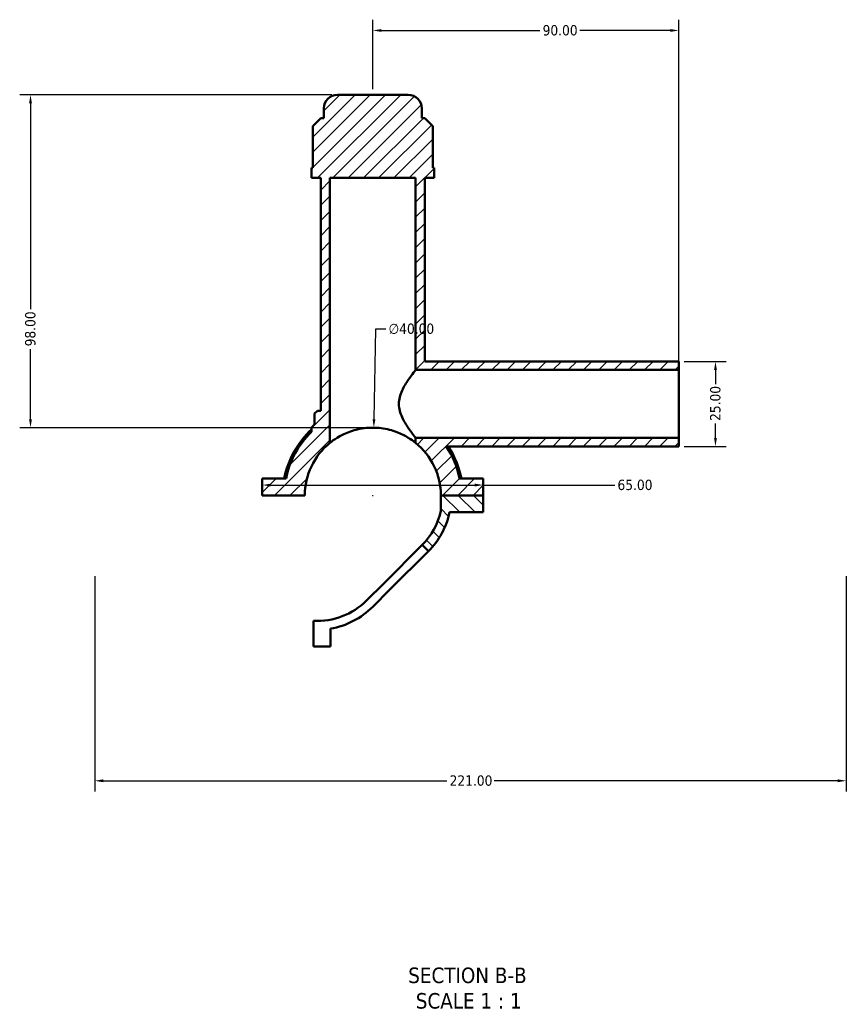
# Model space of a CAD drawing. Header units: millimetres. Extents: x 0 to 898, y -421 to 928.
# Tile 1 of 5: x 282 to 525, y -421 to -132. Entities that reach past the tile are written whole.
import ezdxf

# ---------------------------------------------------------------- set-up
doc = ezdxf.new("R2010")
doc.units = ezdxf.units.MM
for name, color, linetype, lineweight in [('Dimension (ANSI)', 7, 'Continuous', 25), ('Hatch (ANSI)', 7, 'Continuous', 18), ('Symbol (ANSI)', 7, 'Continuous', 25), ('Visible (ANSI)', 7, 'Continuous', 50)]:
    doc.layers.add(name, color=color, linetype=linetype, lineweight=lineweight)
doc.styles.add('Label Text (ANSI)', font='tahoma.ttf')
doc.styles.add('Note Text (ANSI)', font='tahoma.ttf')
doc.dimstyles.new('Default - mm (ANSI)', dxfattribs={"dimtxt": 3.048, "dimasz": 2.5, "dimexe": 3.175, "dimexo": 1.6002, "dimgap": 0.8, "dimtad": 0, "dimtoh": 1, "dimrnd": 1e-08, "dimzin": 4, "dimdsep": 46, "dimtxsty": 'Note Text (ANSI)', "dimcen": 0.09, "dimdle": 10, "dimclrd": 256, "dimclre": 256, "dimclrt": 256, "dimadec": 1, "dimazin": 1, "dimtfac": 1, "dimtofl": 0, "dimtmove": 0, "dimatfit": 3, "dimfxl": 1, "dimtolj": 1, "dimtzin": 4, "dimlwd": -1, "dimlwe": -1, "dimarcsym": 0})

# ---------------------------------------------------------------- blocks, each defined once
blk = doc.blocks.new('*D7')
at = {"layer": 'Defpoints', "color": 0, "transparency": 16777216}
for p in [(386.09, -251.76), (385.47, -291.76)]:
    blk.add_point(p, dxfattribs=at)
at = {"layer": 'Dimension (ANSI)', "transparency": 16777216}
for p, q in [((386.54, -222.73), (386.13, -249.26)), ((389.61, -222.73), (386.54, -222.73)), ((385.69, -271.76), (385.87, -271.76)), ((385.78, -271.85), (385.78, -271.67))]:
    blk.add_line(p, q, dxfattribs=at)
blk.add_solid([(385.71, -249.26), (386.55, -249.27), (386.09, -251.76)], dxfattribs=at)
at = {"layer": 'Dimension (ANSI)', "color": 230, "true_color": 0xff0080, "transparency": 16777216, "insert": (390.41, -221.09), "char_height": 3.048, "attachment_point": 1, "style": 'Note Text (ANSI)'}
blk.add_mtext('\\A1;∅40.00', dxfattribs=at)
blk = doc.blocks.new('*D9')
at = {"layer": 'Defpoints', "color": 0, "transparency": 16777216}
for p in [(375.38, -153.76), (285.12, -251.76), (385.78, -251.76)]:
    blk.add_point(p, dxfattribs=at)
at = {"layer": 'Dimension (ANSI)', "transparency": 16777216}
for p, q in [((373.78, -153.76), (281.94, -153.76)), ((285.12, -156.26), (285.12, -216.9)), ((285.12, -249.26), (285.12, -228.62)), ((384.18, -251.76), (281.94, -251.76))]:
    blk.add_line(p, q, dxfattribs=at)
for points in [[(284.7, -156.26), (285.53, -156.26), (285.12, -153.76)], [(284.7, -249.26), (285.53, -249.26), (285.12, -251.76)]]:
    blk.add_solid(points, dxfattribs=at)
at = {"layer": 'Dimension (ANSI)', "color": 230, "true_color": 0xff0080, "transparency": 16777216, "insert": (283.52, -227.82), "char_height": 3.048, "attachment_point": 1, "rotation": 90, "style": 'Note Text (ANSI)'}
blk.add_mtext('\\A1;98.00', dxfattribs=at)
blk = doc.blocks.new('*D10')
at = {"layer": 'Defpoints', "color": 0, "transparency": 16777216}
for p in [(475.78, -232.26), (475.78, -257.26), (486.56, -257.26)]:
    blk.add_point(p, dxfattribs=at)
at = {"layer": 'Dimension (ANSI)', "transparency": 16777216}
for p, q in [((477.38, -232.26), (489.74, -232.26)), ((486.56, -234.76), (486.56, -238.94)), ((486.56, -254.76), (486.56, -250.57)), ((477.38, -257.26), (489.74, -257.26))]:
    blk.add_line(p, q, dxfattribs=at)
for points in [[(486.14, -234.76), (486.98, -234.76), (486.56, -232.26)], [(486.14, -254.76), (486.98, -254.76), (486.56, -257.26)]]:
    blk.add_solid(points, dxfattribs=at)
at = {"layer": 'Dimension (ANSI)', "color": 230, "true_color": 0xff0080, "transparency": 16777216, "insert": (484.97, -249.77), "char_height": 3.048, "attachment_point": 1, "rotation": 90, "style": 'Note Text (ANSI)'}
blk.add_mtext('\\A1;25.00', dxfattribs=at)
blk = doc.blocks.new('*D11')
at = {"layer": 'Defpoints', "color": 0, "transparency": 16777216}
for p in [(475.78, -134.85), (385.78, -153.76), (475.78, -234.76)]:
    blk.add_point(p, dxfattribs=at)
at = {"layer": 'Dimension (ANSI)', "transparency": 16777216}
for p, q in [((385.78, -152.16), (385.78, -131.68)), ((475.78, -233.16), (475.78, -131.68)), ((388.28, -134.85), (434.92, -134.85)), ((473.28, -134.85), (446.64, -134.85))]:
    blk.add_line(p, q, dxfattribs=at)
for points in [[(388.28, -134.43), (388.28, -135.27), (385.78, -134.85)], [(473.28, -134.43), (473.28, -135.27), (475.78, -134.85)]]:
    blk.add_solid(points, dxfattribs=at)
at = {"layer": 'Dimension (ANSI)', "color": 230, "true_color": 0xff0080, "transparency": 16777216, "insert": (435.72, -133.26), "char_height": 3.048, "attachment_point": 1, "style": 'Note Text (ANSI)'}
blk.add_mtext('\\A1;90.00', dxfattribs=at)
blk = doc.blocks.new('*D12')
at = {"layer": 'Defpoints', "color": 0, "transparency": 16777216}
for p in [(304.03, -293.83), (525.03, -293.83), (525.03, -355.68)]:
    blk.add_point(p, dxfattribs=at)
at = {"layer": 'Dimension (ANSI)', "transparency": 16777216}
for p, q in [((304.03, -295.43), (304.03, -358.85)), ((525.03, -295.43), (525.03, -358.85)), ((306.53, -355.68), (407.57, -355.68)), ((522.53, -355.68), (421.49, -355.68))]:
    blk.add_line(p, q, dxfattribs=at)
for points in [[(306.53, -355.26), (306.53, -356.1), (304.03, -355.68)], [(522.53, -355.26), (522.53, -356.1), (525.03, -355.68)]]:
    blk.add_solid(points, dxfattribs=at)
at = {"layer": 'Dimension (ANSI)', "color": 230, "true_color": 0xff0080, "transparency": 16777216, "insert": (408.37, -354.09), "char_height": 3.048, "attachment_point": 1, "style": 'Note Text (ANSI)'}
blk.add_mtext('\\A1;221.00', dxfattribs=at)
blk = doc.blocks.new('*D13')
at = {"layer": 'Defpoints', "color": 0, "transparency": 16777216}
for p in [(353.28, -268.65), (418.28, -268.65), (418.28, -268.65)]:
    blk.add_point(p, dxfattribs=at)
at = {"layer": 'Dimension (ANSI)', "transparency": 16777216}
for p, q in [((355.78, -268.65), (415.78, -268.65)), ((418.28, -268.65), (456.94, -268.65))]:
    blk.add_line(p, q, dxfattribs=at)
for points in [[(355.78, -268.23), (355.78, -269.06), (353.28, -268.65)], [(415.78, -268.23), (415.78, -269.06), (418.28, -268.65)]]:
    blk.add_solid(points, dxfattribs=at)
at = {"layer": 'Dimension (ANSI)', "color": 230, "true_color": 0xff0080, "transparency": 16777216, "insert": (457.74, -267.06), "char_height": 3.048, "attachment_point": 1, "style": 'Note Text (ANSI)'}
blk.add_mtext('\\A1;65.00', dxfattribs=at)

msp = doc.modelspace()

# ---------------------------------------------------------------- hatches: boundary and pattern name
at = {"layer": 'Hatch (ANSI)'}
h = msp.add_hatch(dxfattribs=at)
h.set_pattern_fill('ANSI31', color=256, scale=25.4, style=0)
h.set_pattern_definition([(45, (0, 0), (-2.245064, 2.245064), [])])
edge = h.paths.add_edge_path()
edge.add_line((475.781, -257.26), (475.781, -254.76))
edge.add_line((475.781, -254.76), (398.381, -254.76))
edge.add_line((398.381, -254.76), (398.381, -256.228))
edge.add_ellipse((385.781, -271.76), major_axis=(12.6, 15.532), ratio=1, start_angle=309.19336, end_angle=360, ccw=False)
edge.add_line((405.781, -271.71), (418.281, -271.71))
edge.add_line((418.281, -271.71), (418.281, -266.76))
edge.add_line((418.281, -266.76), (411.296, -266.76))
edge.add_ellipse((385.781, -271.76), major_axis=(25.515, 5), ratio=1, start_angle=0, end_angle=22.80887)
edge.add_line((407.362, -257.26), (475.781, -257.26))
edge = h.paths.add_edge_path()
edge.add_line((475.781, -234.76), (475.781, -232.26))
edge.add_line((475.781, -232.26), (401.081, -232.26))
edge.add_line((401.081, -232.26), (401.081, -178.26))
edge.add_line((401.081, -178.26), (403.781, -178.26))
edge.add_line((403.781, -178.26), (403.781, -175.32))
edge.add_line((403.781, -175.32), (403.452, -175.32))
edge.add_line((403.452, -175.32), (403.452, -163.02))
edge.add_line((403.452, -163.02), (401.052, -160.62))
edge.add_line((401.052, -160.62), (400.181, -160.62))
edge.add_line((400.181, -160.62), (400.181, -157.76))
edge.add_ellipse((396.181, -157.76), major_axis=(4, 0), ratio=1, start_angle=0, end_angle=90)
edge.add_line((396.181, -153.76), (375.381, -153.76))
edge.add_ellipse((375.381, -157.76), major_axis=(0, 4), ratio=1, start_angle=0, end_angle=90)
edge.add_line((371.381, -157.76), (371.381, -160.62))
edge.add_line((371.381, -160.62), (370.511, -160.62))
edge.add_line((370.511, -160.62), (368.111, -163.02))
edge.add_line((368.111, -163.02), (368.111, -175.32))
edge.add_line((368.111, -175.32), (367.781, -175.32))
edge.add_line((367.781, -175.32), (367.781, -178.26))
edge.add_line((367.781, -178.26), (370.481, -178.26))
edge.add_line((370.481, -178.26), (370.481, -246.81))
edge.add_line((370.481, -246.81), (369.481, -246.81))
edge.add_line((369.481, -246.81), (368.681, -247.61))
edge.add_line((368.681, -247.61), (368.681, -250.813))
edge.add_ellipse((385.781, -271.76), major_axis=(-17.1, 20.946), ratio=1, start_angle=0, end_angle=2.12313)
edge.add_spline(control_points=[(367.917, -251.461), (367.889, -251.486), (367.864, -251.515), (367.823, -251.579), (367.808, -251.614), (367.787, -251.686), (367.781, -251.724), (367.781, -251.762)], knot_values=[-0.0340205, -0.0340205, -0.0340205, -0.0340205, -0.0226803, -0.0226803, -0.0113402, -0.0113402, 0, 0, 0, 0], degree=3, periodic=0)
edge.add_line((367.781, -251.762), (367.781, -252.998))
edge.add_ellipse((385.781, -271.76), major_axis=(-18, 18.762), ratio=1, start_angle=0, end_angle=35.09945)
edge.add_line((360.267, -266.76), (353.281, -266.76))
edge.add_line((353.281, -266.76), (353.281, -271.71))
edge.add_line((353.281, -271.71), (365.781, -271.71))
edge.add_ellipse((385.781, -271.76), major_axis=(-20, 0.05), ratio=1, start_angle=309.19336, end_angle=360, ccw=False)
edge.add_line((373.181, -256.228), (373.181, -178.26))
edge.add_line((373.181, -178.26), (398.381, -178.26))
edge.add_line((398.381, -178.26), (398.381, -234.76))
edge.add_line((398.381, -234.76), (475.781, -234.76))
h = msp.add_hatch(dxfattribs=at)
h.set_pattern_fill('ANSI31', color=256, scale=25.4, angle=90.00021, style=0)
h.set_pattern_definition([(135.0002, (0, 0), (-2.245056, -2.245072), [])])
edge = h.paths.add_edge_path()
edge.add_line((418.281, -271.71), (405.781, -271.71))
edge.add_line((405.781, -271.71), (405.781, -276.373))
edge.add_ellipse((385.781, -271.76), major_axis=(20, -4.613), ratio=1, start_angle=327.98809, end_angle=360, ccw=False)
edge.add_line((400.295, -286.273), (402.133, -288.112))
edge.add_ellipse((385.781, -271.76), major_axis=(16.352, -16.352), ratio=1, start_angle=0, end_angle=32.76678)
edge.add_line((408.381, -276.66), (418.281, -276.66))
edge.add_line((418.281, -276.66), (418.281, -271.71))

# ---------------------------------------------------------------- linework, layer by layer
at = {"layer": 'Visible (ANSI)'}
for p, q in [((396.181, -153.76), (375.381, -153.76)), ((371.381, -157.76), (371.381, -160.62)), ((400.181, -160.62), (400.181, -157.76)), ((370.511, -160.62), (368.111, -163.02)), ((371.381, -160.62), (370.511, -160.62)), ((401.052, -160.62), (400.181, -160.62)), ((403.452, -163.02), (401.052, -160.62)), ((368.111, -163.02), (368.111, -175.32)), ((403.452, -175.32), (403.452, -163.02)), ((368.111, -175.32), (367.781, -175.32)), ((367.781, -175.32), (367.781, -178.26)), ((403.781, -175.32), (403.452, -175.32)), ((403.781, -178.26), (403.781, -175.32)), ((367.781, -178.26), (370.481, -178.26)), ((370.481, -178.26), (370.481, -246.81)), ((373.181, -256.228), (373.181, -178.26)), ((373.181, -178.26), (398.381, -178.26)), ((398.381, -178.26), (398.381, -234.76)), ((401.081, -232.26), (401.081, -178.26)), ((401.081, -178.26), (403.781, -178.26)), ((475.781, -232.26), (401.081, -232.26)), ((475.781, -234.76), (475.781, -232.26)), ((398.381, -234.76), (475.781, -234.76)), ((475.781, -254.76), (475.781, -234.76)), ((369.481, -246.81), (368.681, -247.61)), ((368.681, -247.61), (368.681, -250.813)), ((370.481, -246.81), (369.481, -246.81)), ((367.781, -251.762), (367.781, -252.998)), ((475.781, -254.76), (398.381, -254.76)), ((398.381, -254.76), (398.381, -256.228)), ((475.781, -257.26), (475.781, -254.76)), ((407.362, -257.26), (475.781, -257.26)), ((360.267, -266.76), (353.281, -266.76)), ((353.281, -266.76), (353.281, -271.71)), ((418.281, -266.76), (411.296, -266.76)), ((418.281, -271.71), (418.281, -266.76)), ((353.281, -271.71), (365.781, -271.71)), ((405.781, -271.71), (418.281, -271.71)), ((418.281, -271.71), (405.781, -271.71)), ((405.781, -271.71), (405.781, -276.373)), ((418.281, -276.66), (418.281, -271.71)), ((408.381, -276.66), (418.281, -276.66)), ((388.981, -297.587), (400.295, -286.273)), ((400.295, -286.273), (402.133, -288.112)), ((402.133, -288.112), (390.819, -299.425)), ((383.943, -302.625), (388.981, -297.587)), ((390.819, -299.425), (385.781, -304.464)), ((368.381, -316.163), (368.381, -308.61)), ((373.331, -310.905), (373.331, -316.163)), ((373.331, -316.163), (368.381, -316.163))]:
    msp.add_line(p, q, dxfattribs=at)
for centre, radius, start, end in [((375.381, -157.76), 4, 90, 180), ((396.181, -157.76), 4, 0, 90), ((385.781, -271.76), 27.04, 129.22715, 131.35028), ((385.781, -271.76), 26.52, 132.74472, 169.13259), ((385.781, -271.76), 26, 133.81306, 168.91251), ((385.781, -271.76), 20, 129.05012, 179.85676), ((385.781, -271.76), 20, 0.14324, 50.94988), ((385.781, -271.76), 26, 11.08749, 33.89636), ((385.781, -271.76), 26.52, 10.86741, 33.14482), ((385.781, -271.76), 20.525, 315, 347.01191), ((385.781, -271.76), 23.125, 315, 347.76678), ((369.429, -288.112), 20.525, 267.07309, 315), ((369.429, -288.112), 23.125, 279.71414, 315)]:
    msp.add_arc(centre, radius, start, end, dxfattribs=at)
for points, knots in [([(398.381, -234.76), (398.381, -234.76), (398.157, -235.038), (397.355, -236.082), (396.782, -236.845), (395.62, -238.558), (394.936, -239.64), (394.113, -241.451), (393.874, -242.088), (393.54, -243.401), (393.447, -244.078), (393.447, -244.76)], [4.8365236, 4.8365236, 4.8365236, 4.8365236, 5.2335168, 5.2335168, 5.6305099, 5.6305099, 6.039604, 6.039604, 6.2441511, 6.2441511, 6.4486981, 6.4486981, 6.4486981, 6.4486981]), ([(393.447, -244.76), (393.447, -245.442), (393.54, -246.119), (393.874, -247.432), (394.113, -248.068), (394.936, -249.88), (395.62, -250.961), (396.782, -252.675), (397.355, -253.438), (398.157, -254.482), (398.381, -254.76), (398.381, -254.76)], [0, 0, 0, 0, 0.2045471, 0.2045471, 0.4090941, 0.4090941, 0.8181882, 0.8181882, 1.2151814, 1.2151814, 1.6121745, 1.6121745, 1.6121745, 1.6121745]), ([(367.917, -251.461), (367.889, -251.486), (367.864, -251.515), (367.823, -251.579), (367.808, -251.614), (367.787, -251.686), (367.781, -251.724), (367.781, -251.762)], [-0.034020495, -0.034020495, -0.034020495, -0.034020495, -0.02268033, -0.02268033, -0.011340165, -0.011340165, 0, 0, 0, 0]), ([(398.381, -256.228), (398.381, -256.228), (398.299, -256.161), (397.968, -255.9), (397.718, -255.708), (396.746, -255.015), (395.788, -254.4), (393.602, -253.312), (392.216, -252.756), (389.896, -252.172), (389.083, -252.017), (387.434, -251.811), (386.597, -251.76), (384.965, -251.76), (384.129, -251.811), (382.479, -252.017), (381.666, -252.172), (379.346, -252.756), (377.96, -253.312), (375.774, -254.4), (374.816, -255.015), (373.844, -255.708), (373.594, -255.9), (373.263, -256.161), (373.181, -256.228), (373.181, -256.228)], [3.9330491, 3.9330491, 3.9330491, 3.9330491, 4.1798799, 4.1798799, 4.4267107, 4.4267107, 4.9203723, 4.9203723, 5.409973, 5.409973, 5.6547733, 5.6547733, 5.8995736, 5.8995736, 6.144374, 6.144374, 6.3891743, 6.3891743, 6.878775, 6.878775, 7.3724366, 7.3724366, 7.6192674, 7.6192674, 7.8660982, 7.8660982, 7.8660982, 7.8660982])]:
    msp.add_open_spline(points, degree=3, knots=knots, dxfattribs=at)

# ---------------------------------------------------------------- texts
at = {"layer": 'Symbol (ANSI)', "char_height": 4.572, "attachment_point": 7, "style": 'Label Text (ANSI)'}
for s, insert in [('SECTION B-B', (396.203, -415.306)), ('SCALE 1 : 1', (398.426, -422.819))]:
    msp.add_mtext(s, dxfattribs=dict(at, insert=insert))

# ---------------------------------------------------------------- dimensions: what is measured, and where the dimension line sits
at = {"layer": 'Dimension (ANSI)'}
for base, p1, p2, angle, override, picture, middle in [((475.781, -134.85), (385.781, -153.76), (475.781, -234.76), 180, {"dimtoh": 0, "dimdec": 2, "dimtp": 0, "dimtm": 0, "dimtdec": 2, "dimatfit": 1}, '*D11', (440.781, -134.85)), ((285.116, -251.76), (375.381, -153.76), (385.781, -251.76), 90, {"dimtoh": 0, "dimdec": 2, "dimtp": 0, "dimtm": 0, "dimtdec": 2, "dimatfit": 1}, '*D9', (285.116, -222.76)), ((486.561, -257.26), (475.781, -232.26), (475.781, -257.26), 90, {"dimtoh": 0, "dimdec": 2, "dimtp": 0, "dimtm": 0, "dimtdec": 2, "dimatfit": 1}, '*D10', (486.561, -244.76)), ((418.281, -268.648), (353.281, -268.648), (418.281, -268.648), 180, {"dimtoh": 0, "dimdec": 2, "dimse1": 1, "dimse2": 1, "dimtp": 0, "dimtm": 0, "dimtdec": 2, "dimatfit": 2}, '*D13', (462.781, -268.648)), ((525.031, -355.679), (304.031, -293.831), (525.031, -293.831), 180, {"dimtoh": 0, "dimdec": 2, "dimtp": 0, "dimtm": 0, "dimtdec": 2, "dimatfit": 1}, '*D12', (414.531, -355.679))]:
    dim = msp.add_linear_dim(base=base, p1=p1, p2=p2, angle=angle, dimstyle='Default - mm (ANSI)', override=override, dxfattribs=at)
    dim.commit()
    dim.dimension.update_dxf_attribs({"geometry": picture, "text_midpoint": middle, "dimtype": 160})
dim = msp.add_diameter_dim_2p(p1=(385.471, -291.759), p2=(386.092, -251.762), dimstyle='Default - mm (ANSI)', override={"dimtih": 1, "dimdec": 2, "dimlfac": 0.999972, "dimtp": 0, "dimtm": 0, "dimtdec": 2}, dxfattribs=at)
dim.commit()
dim.dimension.update_dxf_attribs({"geometry": '*D7', "text_midpoint": (397.103, -222.729), "dimtype": 163})

doc.saveas('drawing.dxf')
